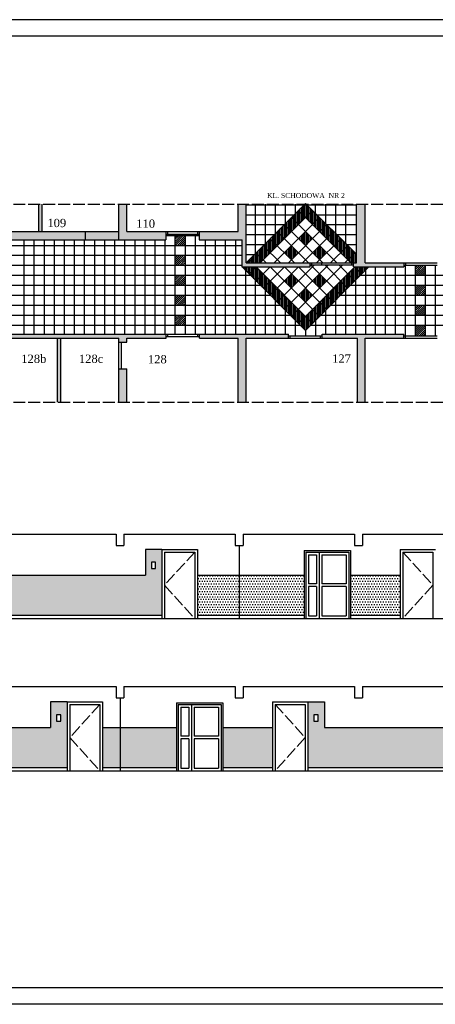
# Model space of a CAD drawing. Extents: x -4334 to 79223, y -1882 to 29514.
# Tile 50 of 60: x 46314 to 47569, y 11209 to 14179. Entities that reach past the tile are written whole.
import ezdxf

# ---------------------------------------------------------------- set-up
doc = ezdxf.new("R2010")
doc.units = 0
doc.header["$MEASUREMENT"] = 0
doc.linetypes.add('ACAD_ISO02W100', pattern=[15, 12, -3])
for name, color, linetype in [('CIENKIE', 251, 'CONTINUOUS'), ('NAPIS', 251, 'CONTINUOUS'), ('PRZERYW', 251, 'ACAD_ISO02W100'), ('SCIANY', 251, 'CONTINUOUS'), ('urzadzenia', 251, 'CONTINUOUS')]:
    doc.layers.add(name, color=color, linetype=linetype)
doc.styles.add('NEWROMAN', font='TIMES.TTF')
pattern_1 = [(45, (46159.5475, 17086.7054), (-3.093592, 3.093592), [])]
pattern_2 = [(90, (46159.5475, 17086.7054), (-4.375, 9e-16), [])]

msp = doc.modelspace()

# ---------------------------------------------------------------- hatches: boundary and pattern name
at = {"layer": 'SCIANY', "ltscale": 3}
for points in [[(46253.64, 13622.19), (46253.64, 13539.98), (46136.14, 13539.98), (46136.14, 13514.98), (46512.64, 13514.98), (46512.64, 13539.98), (46277.64, 13539.98), (46277.64, 13622.19)], [(46382.64, 13539.98), (46382.64, 13622.19), (46372.64, 13622.19), (46372.64, 13539.98)], [(46613.64, 13622.19), (46613.64, 13514.98), (46755.14, 13514.98), (46755.14, 13539.98), (46637.64, 13539.98), (46637.64, 13622.19)], [(46973.64, 13622.19), (46973.64, 13539.98), (46856.14, 13539.98), (46856.14, 13514.98), (46985.64, 13514.98), (46985.64, 13432.98), (47191.64, 13432.98), (47191.64, 13444.98), (46997.64, 13444.98), (46997.64, 13622.19)], [(47330.64, 13622.19), (47330.64, 13444.98), (47321.64, 13444.98), (47321.64, 13432.98), (47473.98, 13432.98), (47473.98, 13444.98), (47357.64, 13444.98), (47357.64, 13622.19)], [(46613.64, 13539.98), (46512.64, 13539.98), (46512.64, 13514.98), (46613.64, 13514.98)], [(46427.64, 13217.98), (46427.64, 13025.43), (46437.64, 13025.43), (46437.64, 13217.98)], [(46997.64, 13025.43), (46997.64, 13217.98), (47126, 13217.98), (47126, 13229.98), (46857.31, 13229.98), (46857.31, 13217.98), (46973.64, 13217.98), (46973.64, 13025.43)], [(47357.64, 13025.43), (47357.64, 13217.98), (47473.98, 13217.98), (47473.98, 13229.98), (47227, 13229.98), (47227, 13217.98), (47333.64, 13217.98), (47333.64, 13025.43)]]:
    msp.add_hatch(color=256, dxfattribs=at).paths.add_polyline_path(points)
h = msp.add_hatch(color=256, dxfattribs=at)
h.paths.add_polyline_path([(46637.64, 13205.98), (46637.64, 13217.98), (46756.31, 13217.98), (46756.31, 13229.98), (46134.98, 13229.98), (46134.98, 13217.98), (46253.64, 13217.98), (46253.64, 13025.43), (46277.64, 13025.43), (46277.64, 13217.98), (46613.64, 13217.98), (46613.64, 13205.98)])
h.paths.add_polyline_path([(46613.64, 13025.43), (46637.64, 13025.43), (46637.64, 13125.98), (46613.64, 13125.98)])
at = {"layer": 'urzadzenia', "ltscale": 3}
h = msp.add_hatch(dxfattribs=at)
h.set_pattern_fill('ANSI31', color=256, scale=35, angle=45, style=0)
h.set_pattern_definition(pattern_2)
h.paths.add_polyline_path([(47181.05, 13620.68), (47173.34, 13620.68), (47155.91, 13603.25), (47177.2, 13581.97), (47198.48, 13603.25)])
h.paths.add_polyline_path([(47198.48, 13560.68), (47219.76, 13581.97), (47198.48, 13603.25), (47177.2, 13581.97)])
h.paths.add_polyline_path([(47219.76, 13539.4), (47241.05, 13560.68), (47219.76, 13581.97), (47198.48, 13560.68)])
h.paths.add_polyline_path([(47241.05, 13518.12), (47262.33, 13539.4), (47241.05, 13560.68), (47219.76, 13539.4)])
h.paths.add_polyline_path([(47283.62, 13518.12), (47262.33, 13539.4), (47241.05, 13518.12), (47262.33, 13496.83)])
h.paths.add_polyline_path([(47262.33, 13496.83), (47283.62, 13475.55), (47304.9, 13496.83), (47283.62, 13518.12)])
h.paths.add_polyline_path([(47304.9, 13454.27), (47326.18, 13475.55), (47304.9, 13496.83), (47283.62, 13475.55)])
h.paths.add_polyline_path([(47330.64, 13471.09), (47326.18, 13475.55), (47304.9, 13454.27), (47314.18, 13444.98), (47321.64, 13444.98), (47330.64, 13444.98)])
h.paths.add_polyline_path([(47155.91, 13603.25), (47134.63, 13581.97), (47155.91, 13560.68), (47177.2, 13581.97)])
h.paths.add_polyline_path([(47155.91, 13560.68), (47134.63, 13581.97), (47113.35, 13560.68), (47134.63, 13539.4)])
h.paths.add_polyline_path([(47134.63, 13539.4), (47113.35, 13560.68), (47092.06, 13539.4), (47113.35, 13518.12)])
h.paths.add_polyline_path([(47113.35, 13518.12), (47092.06, 13539.4), (47070.78, 13518.12), (47092.06, 13496.83)])
h.paths.add_polyline_path([(47092.06, 13496.83), (47070.78, 13518.12), (47049.49, 13496.83), (47070.78, 13475.55)])
h.paths.add_polyline_path([(47070.78, 13475.55), (47049.49, 13496.83), (47028.21, 13475.55), (47049.49, 13454.27)])
h = msp.add_hatch(dxfattribs=at)
h.set_pattern_fill('ANSI31', color=256, scale=35, style=0)
h.set_pattern_definition(pattern_1)
h.paths.add_polyline_path([(46784.1, 13497.03), (46814.5, 13497.03), (46814.5, 13527.13), (46784.1, 13527.13)])
h.paths.add_polyline_path([(46784.1, 13436.83), (46814.5, 13436.83), (46814.5, 13466.93), (46784.1, 13466.93)])
h.paths.add_polyline_path([(46784.1, 13376.63), (46814.5, 13376.63), (46814.5, 13406.73), (46784.1, 13406.73)])
h.paths.add_polyline_path([(46784.1, 13316.43), (46814.5, 13316.43), (46814.5, 13346.53), (46784.1, 13346.53)])
h.paths.add_polyline_path([(46784.1, 13256.23), (46814.5, 13256.23), (46814.5, 13286.33), (46784.1, 13286.33)])
h = msp.add_hatch(dxfattribs=at)
h.set_pattern_fill('ANSI31', color=256, scale=35, angle=45, style=0)
h.set_pattern_definition(pattern_2)
h.paths.add_polyline_path([(47177.2, 13539.4), (47155.91, 13518.12), (47177.2, 13496.83), (47198.48, 13518.12)])
h.paths.add_polyline_path([(47241.05, 13475.55), (47219.76, 13496.83), (47198.48, 13475.55), (47219.76, 13454.27)])
h.paths.add_polyline_path([(47134.63, 13496.83), (47113.35, 13475.55), (47134.63, 13454.27), (47155.91, 13475.55)])
h = msp.add_hatch(dxfattribs=at)
h.set_pattern_fill('ANSI31', color=256, scale=35, angle=45, style=0)
h.set_pattern_definition(pattern_2)
h.paths.add_polyline_path([(47049.49, 13454.27), (47028.21, 13475.55), (47006.93, 13454.27), (47016.21, 13444.98), (47040.21, 13444.98)])
h.paths.add_polyline_path([(47016.21, 13444.98), (47006.93, 13454.27), (46997.64, 13444.98)])
h = msp.add_hatch(dxfattribs=at)
h.set_pattern_fill('ANSI31', color=256, scale=35, angle=45, style=0)
h.set_pattern_definition(pattern_2)
h.paths.add_polyline_path([(47177.2, 13283.99), (47155.91, 13305.28), (47134.63, 13283.99), (47155.91, 13262.71)])
h.paths.add_polyline_path([(47134.63, 13326.56), (47113.35, 13305.28), (47134.63, 13283.99), (47155.91, 13305.28)])
h.paths.add_polyline_path([(47113.35, 13347.85), (47092.06, 13326.56), (47113.35, 13305.28), (47134.63, 13326.56)])
h.paths.add_polyline_path([(47113.35, 13347.85), (47092.06, 13369.13), (47070.78, 13347.85), (47092.06, 13326.56)])
h.paths.add_polyline_path([(47070.78, 13347.85), (47092.06, 13369.13), (47070.78, 13390.41), (47049.49, 13369.13)])
h.paths.add_polyline_path([(47028.21, 13390.41), (47049.49, 13369.13), (47070.78, 13390.41), (47049.49, 13411.7)])
h.paths.add_polyline_path([(47006.93, 13411.7), (47028.21, 13390.41), (47049.49, 13411.7), (47028.21, 13432.98)])
h.paths.add_polyline_path([(47028.21, 13432.98), (46985.64, 13432.98), (47006.93, 13411.7)])
h = msp.add_hatch(dxfattribs=at)
h.set_pattern_fill('ANSI31', color=256, scale=35, angle=45, style=0)
h.set_pattern_definition(pattern_2)
h.paths.add_polyline_path([(47368.75, 13432.98), (47326.18, 13432.98), (47347.47, 13411.7)])
h.paths.add_polyline_path([(47326.18, 13432.98), (47304.9, 13411.7), (47326.18, 13390.41), (47347.47, 13411.7)])
h.paths.add_polyline_path([(47326.18, 13390.41), (47304.9, 13411.7), (47283.62, 13390.41), (47304.9, 13369.13)])
h.paths.add_polyline_path([(47304.9, 13369.13), (47283.62, 13390.41), (47262.33, 13369.13), (47283.62, 13347.85)])
h.paths.add_polyline_path([(47262.33, 13326.56), (47283.62, 13347.85), (47262.33, 13369.13), (47241.05, 13347.85)])
h.paths.add_polyline_path([(47219.76, 13326.56), (47241.05, 13305.28), (47262.33, 13326.56), (47241.05, 13347.85)])
h.paths.add_polyline_path([(47198.48, 13305.28), (47219.76, 13283.99), (47241.05, 13305.28), (47219.76, 13326.56)])
h.paths.add_polyline_path([(47198.48, 13262.71), (47219.76, 13283.99), (47198.48, 13305.28), (47177.2, 13283.99)])
h.paths.add_polyline_path([(47177.2, 13283.99), (47155.91, 13262.71), (47177.2, 13241.43), (47198.48, 13262.71)])
h = msp.add_hatch(dxfattribs=at)
h.set_pattern_fill('ANSI31', color=256, scale=35, style=0)
h.set_pattern_definition(pattern_1)
h.paths.add_polyline_path([(47538.4, 13406.73), (47538.4, 13437.98), (47508.3, 13437.98), (47508.3, 13406.73)])
h.paths.add_polyline_path([(47538.4, 13376.63), (47508.3, 13376.63), (47508.3, 13346.53), (47538.4, 13346.53)])
h.paths.add_polyline_path([(47538.4, 13286.33), (47538.4, 13316.43), (47508.3, 13316.43), (47508.3, 13286.33)])
h.paths.add_polyline_path([(47538.4, 13256.23), (47508.3, 13256.23), (47508.3, 13224.98), (47538.4, 13224.98)])
h = msp.add_hatch(dxfattribs=at)
h.set_pattern_fill('ANSI31', color=256, scale=35, angle=45, style=0)
h.set_pattern_definition(pattern_2)
h.paths.add_polyline_path([(47198.48, 13347.85), (47177.2, 13369.13), (47155.91, 13347.85), (47177.2, 13326.56)])
h.paths.add_polyline_path([(47155.91, 13390.41), (47134.63, 13411.7), (47113.35, 13390.41), (47134.63, 13369.13)])
h.paths.add_polyline_path([(47219.76, 13411.7), (47198.48, 13390.41), (47219.76, 13369.13), (47241.05, 13390.41)])
h = msp.add_hatch(dxfattribs=at)
h.set_pattern_fill('DOTS', color=256, scale=125, style=0)
h.set_pattern_definition([(0, (1943.782, 697.707), (3.90625, 7.8125), [0, -7.8125])])
h.paths.add_polyline_path([(46743.74, 12580.97), (46693.74, 12580.97), (46693.74, 12502.97), (46180.74, 12502.97), (46180.74, 12580.97), (46130.74, 12580.97), (46130.74, 12382.97), (46743.74, 12382.97)])
h.paths.add_polyline_path([(45909.24, 12382.97), (46023.74, 12382.97), (46023.74, 12502.97), (45909.24, 12502.97)])
h.paths.add_polyline_path([(46712.12, 12523.05), (46712.12, 12541.97), (46724.76, 12541.97), (46724.76, 12523.05)], flags=16)
h.paths.add_polyline_path([(46149.12, 12523.05), (46149.12, 12541.97), (46161.76, 12541.97), (46161.76, 12523.05)], flags=16)
h = msp.add_hatch(dxfattribs=at)
h.set_pattern_fill('DOTS', color=256, scale=125, style=0)
h.set_pattern_definition([(0, (37134.912, 19649.166), (3.90625, 7.8125), [0, -7.8125])])
h.paths.add_polyline_path([(47173.24, 12502.97), (46850.74, 12502.97), (46850.74, 12382.97), (47173.24, 12382.97)])
h.paths.add_polyline_path([(47462.58, 12502.97), (47313.24, 12502.97), (47313.24, 12382.97), (47462.58, 12382.97)])
h = msp.add_hatch(dxfattribs=at)
h.set_pattern_fill('DOTS', color=256, scale=125, style=0)
h.set_pattern_definition([(0, (38537.674, 17187.3995), (3.90625, 7.8125), [0, -7.8125])])
h.paths.add_polyline_path([(45999.02, 12043.19), (45909.24, 12043.19), (45909.24, 11923.19), (45999.02, 11923.19)])
h.paths.add_polyline_path([(46457.56, 12121.19), (46407.56, 12121.19), (46407.56, 12043.19), (46156.02, 12043.19), (46156.02, 12121.19), (46106.02, 12121.19), (46106.02, 11923.19), (46457.56, 11923.19)])
h.paths.add_polyline_path([(46617.24, 11923.19), (46617.24, 12043.19), (46564.56, 12043.19), (46564.56, 11923.19)])
h.paths.add_polyline_path([(46788.02, 11923.19), (46788.02, 12043.19), (46617.24, 12043.19), (46617.24, 11923.19)])
h.paths.add_polyline_path([(47077.36, 12043.19), (46928.02, 12043.19), (46928.02, 11923.19), (47077.36, 11923.19)])
h.paths.add_polyline_path([(46124.4, 12063.27), (46124.4, 12082.19), (46137.04, 12082.19), (46137.04, 12063.27)], flags=16)
h.paths.add_polyline_path([(46425.94, 12063.27), (46425.94, 12082.19), (46438.58, 12082.19), (46438.58, 12063.27)], flags=16)
h = msp.add_hatch(dxfattribs=at)
h.set_pattern_fill('DOTS', color=256, scale=125, style=0)
h.set_pattern_definition([(0, (-2261.7835, 516.751), (3.90625, 7.8125), [0, -7.8125])])
h.paths.add_polyline_path([(48879.69, 12121.19), (48829.69, 12121.19), (48829.69, 12043.19), (48429.24, 12043.19), (48429.24, 11923.19), (48879.69, 11923.19)])
h.paths.add_polyline_path([(48264.36, 11923.19), (48421.24, 11923.19), (48421.24, 12043.19), (48314.36, 12043.19), (48314.36, 12121.19), (48264.36, 12121.19)])
h.paths.add_polyline_path([(48157.36, 12043.19), (47906.69, 12043.19), (47906.69, 11923.19), (48157.36, 11923.19)])
h.paths.add_polyline_path([(47799.69, 12121.19), (47749.69, 12121.19), (47749.69, 12043.19), (47234.36, 12043.19), (47234.36, 12121.19), (47184.36, 12121.19), (47184.36, 11923.19), (47799.69, 11923.19)])
h.paths.add_polyline_path([(48848.07, 12063.27), (48848.07, 12082.19), (48860.7, 12082.19), (48860.7, 12063.27)], flags=16)
h.paths.add_polyline_path([(48282.74, 12063.27), (48282.74, 12082.19), (48295.38, 12082.19), (48295.38, 12063.27)], flags=16)
h.paths.add_polyline_path([(47768.07, 12063.27), (47768.07, 12082.19), (47780.7, 12082.19), (47780.7, 12063.27)], flags=16)
h.paths.add_polyline_path([(47202.74, 12063.27), (47202.74, 12082.19), (47215.38, 12082.19), (47215.38, 12063.27)], flags=16)

# ---------------------------------------------------------------- linework, layer by layer
at = {"layer": 'CIENKIE', "ltscale": 3}
for p, q in [((52040.88, 14178.72), (45157.71, 14178.72)), ((51990.88, 14128.72), (45557.71, 14128.72)), ((46512.64, 13539.98), (46613.64, 13539.98)), ((46512.64, 13514.98), (46613.64, 13514.98)), ((46755.14, 13539.98), (46856.14, 13539.98)), ((46755.14, 13531.98), (46856.14, 13531.98)), ((46760.14, 13539.98), (46760.14, 13531.98)), ((46851.14, 13539.98), (46851.14, 13531.98)), ((47191.64, 13444.98), (47321.64, 13444.98)), ((47191.64, 13438.98), (47321.64, 13438.98)), ((47473.98, 13444.98), (47574.98, 13444.98)), ((47473.98, 13437.98), (47574.98, 13437.98)), ((47478.98, 13444.98), (47478.98, 13437.98)), ((46756.31, 13229.98), (46857.31, 13229.98)), ((46756.31, 13222.98), (46857.31, 13222.98)), ((46761.31, 13222.98), (46761.31, 13229.98)), ((46852.31, 13222.98), (46852.31, 13229.98)), ((47126, 13224.98), (47227, 13224.98)), ((47126, 13217.98), (47227, 13217.98)), ((47131, 13217.98), (47131, 13224.98)), ((47222, 13217.98), (47222, 13224.98)), ((47473.98, 13224.98), (47574.98, 13224.98)), ((47473.98, 13217.98), (47574.98, 13217.98)), ((47478.98, 13217.98), (47478.98, 13224.98)), ((46977.24, 12592.97), (46977.24, 12372.97)), ((46743.74, 12580.97), (46850.74, 12580.97)), ((46743.74, 12580.97), (46743.74, 12372.97)), ((46850.74, 12580.97), (46850.74, 12372.97)), ((47173.24, 12577.97), (47313.24, 12577.97)), ((47173.24, 12577.97), (47173.24, 12372.97)), ((47313.24, 12577.97), (47313.24, 12372.97)), ((47462.58, 12580.97), (47569.58, 12580.97)), ((47462.58, 12580.97), (47462.58, 12372.97)), ((46130.74, 12382.97), (46743.74, 12382.97)), ((46850.74, 12382.97), (47173.24, 12382.97)), ((47313.24, 12382.97), (47462.58, 12382.97)), ((46457.56, 12121.19), (46457.56, 11913.19)), ((46457.56, 12121.19), (46564.56, 12121.19)), ((46564.56, 12121.19), (46564.56, 11913.19)), ((46617.24, 12133.19), (46617.24, 11913.19)), ((46788.02, 12118.19), (46928.02, 12118.19)), ((46788.02, 12118.19), (46788.02, 11913.19)), ((46928.02, 12118.19), (46928.02, 11913.19)), ((47077.36, 12121.19), (47077.36, 11913.19)), ((47077.36, 12121.19), (47184.36, 12121.19)), ((47184.36, 12121.19), (47184.36, 11913.19)), ((46106.02, 11923.19), (46457.56, 11923.19)), ((46564.56, 11923.19), (46788.02, 11923.19)), ((46928.02, 11923.19), (47077.36, 11923.19)), ((47184.36, 11923.19), (47799.69, 11923.19)), ((51990.88, 11258.72), (45557.71, 11258.72)), ((52040.88, 11208.72), (45157.71, 11208.72))]:
    msp.add_line(p, q, dxfattribs=at)
at = {"layer": 'CIENKIE'}
for p, q in [((47196.64, 13438.98), (47196.64, 13444.98)), ((47226.64, 13438.98), (47226.64, 13444.98)), ((47316.64, 13438.98), (47316.64, 13444.98)), ((46613.64, 13025.43), (46613.64, 13217.98)), ((46637.64, 13205.98), (46637.64, 13217.98)), ((46621.64, 13125.98), (46621.64, 13205.98)), ((46637.64, 13025.43), (46637.64, 13125.98))]:
    msp.add_line(p, q, dxfattribs=at)
at = {"layer": 'PRZERYW', "ltscale": 3}
for p, q in [((45710.43, 13622.19), (51899.59, 13622.19)), ((45710.43, 13025.43), (51899.59, 13025.43)), ((46842.74, 12572.97), (46751.74, 12472.97)), ((47470.58, 12572.97), (47561.58, 12472.97)), ((46751.74, 12472.97), (46842.74, 12372.97)), ((47561.58, 12472.97), (47470.58, 12372.97)), ((46556.56, 12113.19), (46465.56, 12013.19)), ((47085.36, 12113.19), (47176.36, 12013.19)), ((46465.56, 12013.19), (46556.56, 11913.19)), ((47176.36, 12013.19), (47085.36, 11913.19))]:
    msp.add_line(p, q, dxfattribs=at)
at = {"layer": 'SCIANY'}
for p, q in [((46372.64, 13539.98), (46372.64, 13622.19)), ((46382.64, 13539.98), (46382.64, 13622.19)), ((46613.64, 13514.98), (46613.64, 13622.19)), ((46637.64, 13539.98), (46637.64, 13622.19)), ((46973.64, 13539.98), (46973.64, 13622.19)), ((46997.64, 13444.98), (46997.64, 13622.19)), ((47330.64, 13444.98), (47330.64, 13622.19)), ((47357.64, 13444.98), (47357.64, 13622.19)), ((46512.64, 13514.98), (46512.64, 13539.98)), ((46985.64, 13432.98), (46985.64, 13514.98)), ((47191.64, 13432.98), (47191.64, 13444.98)), ((47321.64, 13432.98), (47321.64, 13444.98)), ((46973.64, 13025.43), (46973.64, 13217.98)), ((46997.64, 13025.43), (46997.64, 13217.98)), ((47333.64, 13025.43), (47333.64, 13217.98)), ((47357.64, 13025.43), (47357.64, 13217.98))]:
    msp.add_line(p, q, dxfattribs=at)
at = {"layer": 'SCIANY', "ltscale": 3}
for p, q in [((46136.14, 13514.98), (46512.64, 13514.98)), ((46277.64, 13539.98), (46512.64, 13539.98)), ((46613.64, 13514.98), (46755.14, 13514.98)), ((46637.64, 13539.98), (46755.14, 13539.98)), ((46755.14, 13539.98), (46755.14, 13514.98)), ((46856.14, 13539.98), (46973.64, 13539.98)), ((46856.14, 13539.98), (46856.14, 13514.98)), ((46856.14, 13514.98), (46985.64, 13514.98)), ((46985.64, 13432.98), (47191.64, 13432.98)), ((46997.64, 13444.98), (47191.64, 13444.98)), ((47321.64, 13444.98), (47330.64, 13444.98)), ((47321.64, 13432.98), (47473.98, 13432.98)), ((47357.64, 13444.98), (47473.98, 13444.98)), ((47473.98, 13444.98), (47473.98, 13432.98)), ((46134.98, 13229.98), (46756.31, 13229.98)), ((46277.64, 13217.98), (46613.64, 13217.98)), ((46427.64, 13217.98), (46427.64, 13025.43)), ((46437.64, 13217.98), (46437.64, 13025.43)), ((46637.64, 13217.98), (46756.31, 13217.98)), ((46756.31, 13217.98), (46756.31, 13229.98)), ((46857.31, 13229.98), (47126, 13229.98)), ((46857.31, 13217.98), (46857.31, 13229.98)), ((46857.31, 13217.98), (46973.64, 13217.98)), ((46997.64, 13217.98), (47126, 13217.98)), ((47126, 13217.98), (47126, 13229.98)), ((47227, 13217.98), (47227, 13229.98)), ((47227, 13229.98), (47473.98, 13229.98)), ((47227, 13217.98), (47333.64, 13217.98)), ((47357.64, 13217.98), (47473.98, 13217.98)), ((47473.98, 13217.98), (47473.98, 13229.98)), ((46613.64, 13205.98), (46637.64, 13205.98)), ((46613.64, 13125.98), (46637.64, 13125.98)), ((46269.24, 12626.97), (46605.24, 12626.97)), ((46605.24, 12626.97), (46605.24, 12592.97)), ((46629.24, 12626.97), (46965.24, 12626.97)), ((46629.24, 12626.97), (46629.24, 12592.97)), ((46965.24, 12626.97), (46965.24, 12592.97)), ((46989.24, 12626.97), (47325.24, 12626.97)), ((46989.24, 12626.97), (46989.24, 12592.97)), ((47325.24, 12626.97), (47325.24, 12592.97)), ((47349.24, 12626.97), (47685.24, 12626.97)), ((47349.24, 12626.97), (47349.24, 12592.97)), ((46605.24, 12592.97), (46629.24, 12592.97)), ((46965.24, 12592.97), (46989.24, 12592.97)), ((47325.24, 12592.97), (47349.24, 12592.97)), ((45909.24, 12372.97), (51645.24, 12372.97)), ((46269.24, 12167.19), (46605.24, 12167.19)), ((46605.24, 12167.19), (46605.24, 12133.19)), ((46629.24, 12167.19), (46965.24, 12167.19)), ((46629.24, 12167.19), (46629.24, 12133.19)), ((46965.24, 12167.19), (46965.24, 12133.19)), ((46989.24, 12167.19), (46989.24, 12133.19)), ((46989.24, 12167.19), (47325.24, 12167.19)), ((47325.24, 12167.19), (47325.24, 12133.19)), ((47349.24, 12167.19), (47349.24, 12133.19)), ((47349.24, 12167.19), (47685.24, 12167.19)), ((46605.24, 12133.19), (46629.24, 12133.19)), ((46965.24, 12133.19), (46989.24, 12133.19)), ((47325.24, 12133.19), (47349.24, 12133.19)), ((45909.24, 11913.19), (51645.24, 11913.19))]:
    msp.add_line(p, q, dxfattribs=at)
at = {"layer": 'urzadzenia', "ltscale": 3}
for p, q in [((47177.2, 13624.54), (46997.64, 13444.98)), ((46997.64, 13620.68), (47330.64, 13620.68)), ((47026.7, 13474.04), (47026.7, 13622.19)), ((47198.48, 13603.25), (47040.21, 13444.98)), ((47056.8, 13504.14), (47056.8, 13622.19)), ((47086.9, 13534.24), (47086.9, 13622.19)), ((47117, 13564.34), (47117, 13622.19)), ((47147.1, 13594.44), (47147.1, 13622.19)), ((47155.91, 13603.25), (47314.18, 13444.98)), ((47177.2, 13624.54), (47330.64, 13471.09)), ((47207.7, 13594.04), (47207.7, 13622.19)), ((47238.2, 13563.54), (47238.2, 13622.19)), ((47268.7, 13533.04), (47268.7, 13622.19)), ((47299.2, 13502.54), (47299.2, 13622.19)), ((46997.64, 13590.58), (47143.24, 13590.58)), ((47219.76, 13581.97), (47082.78, 13444.98)), ((47134.63, 13581.97), (47271.62, 13444.98)), ((47211.15, 13590.58), (47330.64, 13590.58)), ((46997.64, 13560.48), (47113.14, 13560.48)), ((47113.35, 13560.68), (47229.05, 13444.98)), ((47241.05, 13560.68), (47125.35, 13444.98)), ((47241.25, 13560.48), (47330.64, 13560.48)), ((46328.1, 13229.98), (46328.1, 13514.98)), ((46358.5, 13229.98), (46358.5, 13514.98)), ((46388.9, 13229.98), (46388.9, 13514.98)), ((46419.3, 13229.98), (46419.3, 13514.98)), ((46449.7, 13229.98), (46449.7, 13514.98)), ((46480.1, 13229.98), (46480.1, 13514.98)), ((46510.5, 13229.98), (46510.5, 13514.98)), ((46540.9, 13229.98), (46540.9, 13514.98)), ((46571.3, 13229.98), (46571.3, 13514.98)), ((46601.7, 13229.98), (46601.7, 13514.98)), ((46632.1, 13229.98), (46632.1, 13514.98)), ((46662.5, 13229.98), (46662.5, 13514.98)), ((46692.9, 13229.98), (46692.9, 13514.98)), ((46723.3, 13229.98), (46723.3, 13514.98)), ((46753.7, 13229.98), (46753.7, 13514.98)), ((46856.14, 13527.13), (46755.14, 13527.13)), ((46784.1, 13229.98), (46784.1, 13531.98)), ((46814.5, 13229.98), (46814.5, 13531.98)), ((46844.9, 13229.98), (46844.9, 13531.98)), ((46875.3, 13229.98), (46875.3, 13514.98)), ((46905.7, 13229.98), (46905.7, 13514.98)), ((46936.1, 13229.98), (46936.1, 13514.98)), ((46966.5, 13229.98), (46966.5, 13514.98)), ((46997.64, 13530.38), (47083.04, 13530.38)), ((47070.78, 13518.12), (47143.91, 13444.98)), ((47092.06, 13539.4), (47186.48, 13444.98)), ((47262.33, 13539.4), (47167.91, 13444.98)), ((47283.62, 13518.12), (47210.48, 13444.98)), ((47271.35, 13530.38), (47330.64, 13530.38)), ((46985.64, 13497.03), (45874.64, 13497.03)), ((46997.64, 13500.28), (47052.94, 13500.28)), ((47049.49, 13496.83), (47101.35, 13444.98)), ((47304.9, 13496.83), (47253.05, 13444.98)), ((47301.45, 13500.28), (47330.64, 13500.28)), ((46985.64, 13466.93), (45874.64, 13466.93)), ((46997.64, 13470.18), (47022.84, 13470.18)), ((47006.93, 13454.27), (47016.21, 13444.98)), ((47028.21, 13475.55), (47058.78, 13444.98)), ((47326.18, 13475.55), (47295.62, 13444.98)), ((46985.64, 13436.83), (45874.64, 13436.83)), ((46985.64, 13432.98), (47177.2, 13241.43)), ((47028.21, 13432.98), (47006.93, 13411.7)), ((47070.78, 13432.98), (47028.21, 13390.41)), ((47028.21, 13432.98), (47198.48, 13262.71)), ((47113.35, 13432.98), (47049.49, 13369.13)), ((47155.91, 13432.98), (47070.78, 13347.85)), ((47070.78, 13432.98), (47219.76, 13283.99)), ((47204.48, 13438.98), (47092.06, 13326.56)), ((47247.05, 13438.98), (47113.35, 13305.28)), ((47113.35, 13432.98), (47241.05, 13305.28)), ((47289.62, 13438.98), (47134.63, 13283.99)), ((47155.91, 13432.98), (47262.33, 13326.56)), ((47326.18, 13432.98), (47155.91, 13262.71)), ((47368.75, 13432.98), (47177.2, 13241.43)), ((47192.48, 13438.98), (47283.62, 13347.85)), ((47235.05, 13438.98), (47304.9, 13369.13)), ((47277.62, 13438.98), (47326.18, 13390.41)), ((47320.18, 13438.98), (47321.18, 13437.98)), ((47326.18, 13432.98), (47347.47, 13411.7)), ((47387.9, 13432.98), (47387.9, 13229.98)), ((47418, 13432.98), (47418, 13229.98)), ((47448.1, 13432.98), (47448.1, 13229.98)), ((47478.2, 13437.98), (47478.2, 13224.98)), ((47508.3, 13437.98), (47508.3, 13224.98)), ((47538.4, 13437.98), (47538.4, 13224.98)), ((47568.5, 13437.98), (47568.5, 13224.98)), ((47011.89, 13406.73), (45874.64, 13406.73)), ((46996.6, 13229.98), (46996.6, 13422.03)), ((49133.7, 13406.73), (47342.5, 13406.73)), ((47357.8, 13422.03), (47357.8, 13229.98)), ((47041.99, 13376.63), (45874.64, 13376.63)), ((47026.7, 13229.98), (47026.7, 13391.93)), ((49133.7, 13376.63), (47312.4, 13376.63)), ((47327.7, 13391.93), (47327.7, 13229.98)), ((47072.09, 13346.53), (45874.64, 13346.53)), ((47056.8, 13229.98), (47056.8, 13361.83)), ((49133.7, 13346.53), (47282.3, 13346.53)), ((47297.6, 13361.83), (47297.6, 13229.98)), ((47102.19, 13316.43), (45874.64, 13316.43)), ((47086.9, 13229.98), (47086.9, 13331.73)), ((49133.7, 13316.43), (47252.2, 13316.43)), ((47267.5, 13331.73), (47267.5, 13229.98)), ((47132.29, 13286.33), (45874.64, 13286.33)), ((47117, 13229.98), (47117, 13301.63)), ((49133.7, 13286.33), (47222.1, 13286.33)), ((47237.4, 13301.63), (47237.4, 13229.98)), ((47162.39, 13256.23), (45874.64, 13256.23)), ((47147.1, 13224.98), (47147.1, 13271.53)), ((49133.7, 13256.23), (47192, 13256.23)), ((47207.3, 13271.53), (47207.3, 13224.98)), ((47177.2, 13241.43), (47177.2, 13224.98)), ((46743.74, 12580.97), (46693.74, 12580.97)), ((46693.74, 12580.97), (46693.74, 12502.97)), ((46751.74, 12572.97), (46751.74, 12372.97)), ((46751.74, 12572.97), (46842.74, 12572.97)), ((46842.74, 12572.97), (46842.74, 12372.97)), ((47178.24, 12572.97), (47178.24, 12372.97)), ((47178.24, 12572.97), (47308.24, 12572.97)), ((47186.24, 12564.97), (47210.24, 12564.97)), ((47186.24, 12564.97), (47186.24, 12476.97)), ((47210.24, 12564.97), (47210.24, 12476.97)), ((47218.24, 12572.97), (47218.24, 12372.97)), ((47226.24, 12564.97), (47300.24, 12564.97)), ((47226.24, 12564.97), (47226.24, 12476.97)), ((47300.24, 12564.97), (47300.24, 12476.97)), ((47308.24, 12572.97), (47308.24, 12372.97)), ((47470.58, 12572.97), (47470.58, 12372.97)), ((47470.58, 12572.97), (47561.58, 12572.97)), ((47561.58, 12572.97), (47561.58, 12372.97)), ((46180.74, 12502.97), (46693.74, 12502.97)), ((46850.74, 12502.97), (47173.24, 12502.97)), ((47210.24, 12476.97), (47186.24, 12476.97)), ((47300.24, 12476.97), (47226.24, 12476.97)), ((47313.24, 12502.97), (47462.58, 12502.97)), ((47210.24, 12468.97), (47186.24, 12468.97)), ((47186.24, 12468.97), (47186.24, 12380.97)), ((47210.24, 12468.97), (47210.24, 12380.97)), ((47226.24, 12468.97), (47226.24, 12380.97)), ((47300.24, 12468.97), (47226.24, 12468.97)), ((47300.24, 12468.97), (47300.24, 12380.97)), ((47186.24, 12380.97), (47210.24, 12380.97)), ((47226.24, 12380.97), (47300.24, 12380.97)), ((46407.56, 12121.19), (46407.56, 12043.19)), ((46457.56, 12121.19), (46407.56, 12121.19)), ((47184.36, 12121.19), (47234.36, 12121.19)), ((47234.36, 12121.19), (47234.36, 12043.19)), ((46465.56, 12113.19), (46465.56, 11913.19)), ((46465.56, 12113.19), (46556.56, 12113.19)), ((46556.56, 12113.19), (46556.56, 11913.19)), ((46793.02, 12113.19), (46923.02, 12113.19)), ((46793.02, 12113.19), (46793.02, 11913.19)), ((46801.02, 12105.19), (46801.02, 12017.19)), ((46801.02, 12105.19), (46825.02, 12105.19)), ((46825.02, 12105.19), (46825.02, 12017.19)), ((46833.02, 12113.19), (46833.02, 11913.19)), ((46841.02, 12105.19), (46915.02, 12105.19)), ((46841.02, 12105.19), (46841.02, 12017.19)), ((46915.02, 12105.19), (46915.02, 12017.19)), ((46923.02, 12113.19), (46923.02, 11913.19)), ((47085.36, 12113.19), (47085.36, 11913.19)), ((47085.36, 12113.19), (47176.36, 12113.19)), ((47176.36, 12113.19), (47176.36, 11913.19)), ((46156.02, 12043.19), (46407.56, 12043.19)), ((46564.56, 12043.19), (46788.02, 12043.19)), ((46928.02, 12043.19), (47077.36, 12043.19)), ((47234.36, 12043.19), (47749.69, 12043.19)), ((46825.02, 12017.19), (46801.02, 12017.19)), ((46801.02, 12009.19), (46801.02, 11921.19)), ((46825.02, 12009.19), (46801.02, 12009.19)), ((46825.02, 12009.19), (46825.02, 11921.19)), ((46915.02, 12017.19), (46841.02, 12017.19)), ((46915.02, 12009.19), (46841.02, 12009.19)), ((46841.02, 12009.19), (46841.02, 11921.19)), ((46915.02, 12009.19), (46915.02, 11921.19)), ((46801.02, 11921.19), (46825.02, 11921.19)), ((46841.02, 11921.19), (46915.02, 11921.19))]:
    msp.add_line(p, q, dxfattribs=at)
at = {"layer": 'urzadzenia'}
for points in [[(46712.12, 12523.05), (46724.76, 12523.05), (46724.76, 12541.97), (46712.12, 12541.97)], [(46425.94, 12063.27), (46438.58, 12063.27), (46438.58, 12082.19), (46425.94, 12082.19)], [(47202.74, 12063.27), (47215.38, 12063.27), (47215.38, 12082.19), (47202.74, 12082.19)]]:
    msp.add_lwpolyline(points, close=True, dxfattribs=at)

# ---------------------------------------------------------------- texts
at = {"layer": 'NAPIS', "ltscale": 3, "style": 'NEWROMAN'}
for s, height, p in [('KL. SCHODOWA  NR 2', 15, (47061.12, 13640.91)), ('109', 25, (46398.1, 13552.99)), ('110', 25, (46666.43, 13551.02)), ('128b', 25, (46319.36, 13143.44)), ('128c', 25, (46493.3, 13143.44)), ('128', 25, (46701.67, 13142.02)), ('127', 25, (47257.62, 13143.96))]:
    msp.add_text(s, height=height, dxfattribs=at).set_placement(p)

doc.saveas('drawing.dxf')
